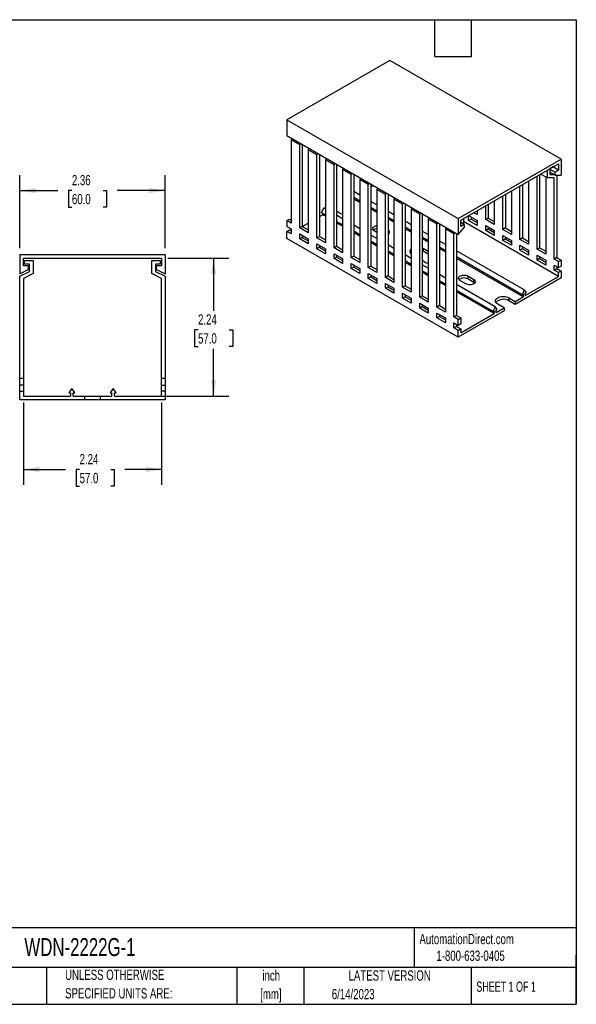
# Model space of a CAD drawing. Header units: inches. Extents: x 0.5 to 21.5, y 0.5 to 16.5.
# Tile 2 of 2: x 12.5 to 21.5, y 0.5 to 16.5. Entities that reach past the tile are written whole.
import ezdxf

# ---------------------------------------------------------------- set-up
doc = ezdxf.new("R2010")
doc.units = ezdxf.units.IN
doc.header["$LTSCALE"] = 2
doc.header["$MEASUREMENT"] = 0
doc.layers.add('DIMENSIONS', color=140, linetype='Continuous', lineweight=25)
doc.layers.add('TEXT', color=140, linetype='Continuous', lineweight=25)
doc.styles.add('SLDTEXTSTYLE0', font='TXT', dxfattribs={"width": 0.7})
doc.styles.add('SLDTEXTSTYLE1', font='TXT', dxfattribs={"width": 0.65})
doc.dimstyles.new('SLDDIMSTYLE0', dxfattribs={"dimtxt": 0.169922, "dimasz": 0.26, "dimexe": 0, "dimexo": 0.0625, "dimgap": 0.04248, "dimtad": 0, "dimtih": 1, "dimtoh": 1, "dimrnd": 1e-09, "dimzin": 12, "dimdsep": 46, "dimtxsty": 'SLDTEXTSTYLE0', "dimsah": 1, "dimcen": 0.09, "dimadec": 0, "dimazin": 3, "dimtfac": 1, "dimtofl": 0, "dimtmove": 0, "dimatfit": 3, "dimfxl": 0, "dimfrac": 2, "dimtolj": 1, "dimtzin": 12, "dimarcsym": 0})

# ---------------------------------------------------------------- blocks, each defined once
blk = doc.blocks.new('SW_NOTE_0')
at = {"layer": 'TEXT', "color": 0, "char_height": 0.1667, "attachment_point": 2, "style": 'SLDTEXTSTYLE0'}
for s, insert in [('inch', (0.25, 0.215)), ('[mm]', (0.244, -0.086))]:
    blk.add_mtext(s, dxfattribs=dict(at, insert=insert))
blk = doc.blocks.new('SW_NOTE_0_1')
at = {"layer": 'TEXT', "color": 0, "char_height": 0.16667, "attachment_point": 1, "style": 'SLDTEXTSTYLE0'}
for s, insert in [('UNLESS OTHERWISE', (0, 0.215)), ('SPECIFIED UNITS ARE:', (0, -0.086))]:
    blk.add_mtext(s, dxfattribs=dict(at, insert=insert))
blk = doc.blocks.new('_D_4')
at = {"layer": 'DIMENSIONS'}
for p, q in [((12.519, 10.282), (12.519, 8.941)), ((14.763, 10.282), (14.763, 8.941)), ((12.519, 9.191), (13.203, 9.191)), ((13.433, 9.191), (13.376, 9.191)), ((13.376, 9.191), (13.376, 8.92)), ((13.938, 9.191), (13.995, 9.191)), ((13.995, 9.191), (13.995, 8.92)), ((14.763, 9.191), (14.169, 9.191)), ((13.376, 8.92), (13.433, 8.92)), ((13.995, 8.92), (13.938, 8.92))]:
    blk.add_line(p, q, dxfattribs=at)
for points in [[(12.519, 9.191), (12.779, 9.151), (12.779, 9.231)], [(14.763, 9.191), (14.503, 9.231), (14.503, 9.151)]]:
    blk.add_solid(points, dxfattribs=at)
at = {"layer": 'DIMENSIONS', "char_height": 0.1667, "attachment_point": 1, "style": 'SLDTEXTSTYLE0'}
for s, insert in [('2.24', (13.433, 9.443)), ('57.0', (13.433, 9.135))]:
    blk.add_mtext(s, dxfattribs=dict(at, insert=insert))
blk = doc.blocks.new('_D_5')
at = {"layer": 'DIMENSIONS'}
for p, q in [((14.863, 12.626), (15.859, 12.626)), ((15.609, 12.626), (15.609, 11.767)), ((15.357, 11.459), (15.3, 11.459)), ((15.3, 11.459), (15.3, 11.189)), ((15.862, 11.459), (15.919, 11.459)), ((15.919, 11.459), (15.919, 11.189)), ((15.3, 11.189), (15.357, 11.189)), ((15.609, 10.382), (15.609, 11.151)), ((15.919, 11.189), (15.862, 11.189)), ((14.052, 10.382), (15.859, 10.382))]:
    blk.add_line(p, q, dxfattribs=at)
for points in [[(15.609, 12.626), (15.569, 12.366), (15.649, 12.366)], [(15.609, 10.382), (15.649, 10.642), (15.569, 10.642)]]:
    blk.add_solid(points, dxfattribs=at)
at = {"layer": 'DIMENSIONS', "char_height": 0.1667, "attachment_point": 1, "style": 'SLDTEXTSTYLE0'}
for s, insert in [('2.24', (15.357, 11.712)), ('57.0', (15.357, 11.404))]:
    blk.add_mtext(s, dxfattribs=dict(at, insert=insert))
blk = doc.blocks.new('_D_6')
at = {"layer": 'DIMENSIONS'}
for p, q in [((12.46, 12.785), (12.46, 13.973)), ((14.822, 12.785), (14.822, 13.973)), ((12.46, 13.723), (13.078, 13.723)), ((13.308, 13.723), (13.251, 13.723)), ((13.251, 13.723), (13.251, 13.453)), ((13.813, 13.723), (13.87, 13.723)), ((13.87, 13.723), (13.87, 13.453)), ((14.822, 13.723), (14.043, 13.723)), ((13.251, 13.453), (13.308, 13.453)), ((13.87, 13.453), (13.813, 13.453))]:
    blk.add_line(p, q, dxfattribs=at)
for points in [[(12.46, 13.723), (12.72, 13.683), (12.72, 13.763)], [(14.822, 13.723), (14.562, 13.763), (14.562, 13.683)]]:
    blk.add_solid(points, dxfattribs=at)
at = {"layer": 'DIMENSIONS', "char_height": 0.1667, "attachment_point": 1, "style": 'SLDTEXTSTYLE0'}
for s, insert in [('2.36', (13.308, 13.976)), ('60.0', (13.308, 13.668))]:
    blk.add_mtext(s, dxfattribs=dict(at, insert=insert))

msp = doc.modelspace()

# ---------------------------------------------------------------- linework, layer by layer
for p, q in [((18.47, 15.839), (16.799, 14.875)), ((21.253, 14.232), (18.47, 15.839)), ((16.799, 14.875), (19.583, 13.268)), ((16.799, 14.875), (16.799, 14.618)), ((16.799, 14.618), (19.583, 13.011)), ((16.887, 14.567), (16.869, 14.546)), ((16.869, 14.546), (16.869, 13.195)), ((17.008, 14.465), (16.869, 14.546)), ((17.008, 14.465), (17.027, 14.487)), ((17.008, 13.115), (17.008, 14.465)), ((17.058, 14.469), (17.05, 14.459)), ((17.05, 14.459), (17.05, 13.139)), ((17.166, 14.406), (17.147, 14.385)), ((17.147, 14.385), (17.147, 13.035)), ((17.286, 14.304), (17.147, 14.385)), ((17.286, 14.304), (17.305, 14.326)), ((17.286, 12.954), (17.286, 14.304)), ((17.336, 14.308), (17.328, 14.299)), ((17.328, 14.299), (17.328, 12.978)), ((17.444, 14.246), (17.426, 14.224)), ((17.426, 14.224), (17.426, 12.874)), ((17.565, 14.144), (17.426, 14.224)), ((17.565, 14.144), (17.583, 14.165)), ((17.565, 12.794), (17.565, 14.144)), ((17.614, 14.147), (17.606, 14.138)), ((17.606, 14.138), (17.606, 12.818)), ((17.722, 14.085), (17.704, 14.063)), ((19.583, 13.268), (21.253, 14.232)), ((19.625, 13.244), (21.212, 14.16)), ((21.128, 14.112), (21.072, 14.08)), ((21.212, 14.055), (21.121, 14.108)), ((21.128, 14.112), (21.128, 14.112)), ((21.212, 14.16), (21.212, 14.055)), ((21.253, 14.232), (21.253, 13.975)), ((17.704, 14.063), (17.704, 12.713)), ((17.843, 13.983), (17.704, 14.063)), ((17.843, 13.983), (17.862, 14.004)), ((17.843, 12.633), (17.843, 13.983)), ((17.893, 13.987), (17.885, 13.977)), ((17.885, 13.977), (17.885, 12.657)), ((18.001, 13.924), (17.982, 13.903)), ((20.864, 12.769), (20.864, 13.959)), ((20.905, 13.983), (20.905, 12.794)), ((21.031, 13.929), (20.921, 13.992)), ((21.003, 13.945), (21.003, 12.689)), ((21.031, 13.929), (21.031, 14.055)), ((21.142, 13.929), (21.031, 13.929)), ((21.072, 14.08), (21.072, 13.983)), ((21.072, 14.071), (21.156, 14.023)), ((21.156, 13.975), (21.072, 14.023)), ((21.072, 13.983), (21.142, 13.983)), ((21.142, 12.609), (21.142, 13.929)), ((21.212, 14.055), (21.156, 14.023)), ((21.156, 13.975), (21.156, 14.023)), ((21.156, 13.975), (21.253, 13.975)), ((21.184, 13.975), (21.184, 12.633)), ((17.982, 13.903), (17.982, 12.553)), ((18.122, 13.822), (17.982, 13.903)), ((18.122, 13.822), (18.14, 13.844)), ((18.122, 12.472), (18.122, 13.822)), ((18.171, 13.826), (18.163, 13.817)), ((18.163, 13.817), (18.163, 12.496)), ((18.163, 13.782), (18.205, 13.806)), ((18.279, 13.763), (18.261, 13.742)), ((20.585, 12.93), (20.585, 13.798)), ((20.627, 13.822), (20.627, 12.954)), ((20.724, 13.879), (20.724, 12.85)), ((17.982, 13.65), (17.885, 13.707)), ((17.982, 13.553), (17.885, 13.609)), ((17.959, 13.664), (17.982, 13.677)), ((18.261, 13.742), (18.261, 12.392)), ((18.4, 13.662), (18.261, 13.742)), ((18.4, 13.662), (18.418, 13.683)), ((18.4, 12.311), (18.4, 13.662)), ((18.45, 13.665), (18.442, 13.656)), ((18.442, 13.656), (18.442, 12.336)), ((18.558, 13.603), (18.539, 13.581)), ((20.307, 13.091), (20.307, 13.638)), ((20.349, 13.662), (20.349, 13.115)), ((20.446, 13.718), (20.446, 13.011)), ((17.363, 13.364), (17.398, 13.442)), ((17.426, 13.425), (17.398, 13.442)), ((17.982, 13.53), (17.885, 13.586)), ((18.261, 13.49), (18.163, 13.546)), ((18.261, 13.392), (18.163, 13.448)), ((18.539, 13.581), (18.539, 12.231)), ((18.678, 13.501), (18.539, 13.581)), ((18.678, 13.501), (18.697, 13.522)), ((18.678, 12.151), (18.678, 13.501)), ((18.728, 13.504), (18.72, 13.495)), ((18.72, 13.495), (18.72, 12.175)), ((18.836, 13.442), (18.817, 13.421)), ((20.028, 13.252), (20.028, 13.477)), ((20.07, 13.501), (20.07, 13.276)), ((20.168, 13.557), (20.168, 13.171)), ((17.328, 13.3), (17.381, 13.33)), ((17.426, 13.328), (17.363, 13.364)), ((17.381, 13.33), (17.381, 13.353)), ((17.426, 13.305), (17.381, 13.33)), ((17.648, 13.364), (17.606, 13.388)), ((17.704, 13.265), (17.606, 13.321)), ((18.261, 13.369), (18.163, 13.425)), ((18.539, 13.329), (18.442, 13.385)), ((18.539, 13.231), (18.442, 13.287)), ((18.817, 13.421), (18.817, 12.07)), ((18.957, 13.34), (18.817, 13.421)), ((18.957, 13.34), (18.975, 13.362)), ((18.957, 11.99), (18.957, 13.34)), ((19.006, 13.344), (18.998, 13.335)), ((18.998, 13.335), (18.998, 12.014)), ((19.114, 13.281), (19.096, 13.26)), ((19.75, 13.236), (19.75, 13.316)), ((19.75, 13.316), (19.889, 13.236)), ((19.792, 13.292), (19.792, 13.26)), ((19.889, 13.332), (19.833, 13.364)), ((19.875, 13.388), (19.889, 13.38)), ((19.889, 13.397), (19.889, 13.332)), ((16.799, 13.236), (16.841, 13.26)), ((16.799, 13.236), (16.799, 13.139)), ((16.869, 13.195), (16.799, 13.236)), ((16.799, 13.139), (16.869, 13.099)), ((16.841, 13.26), (16.869, 13.244)), ((17.05, 13.139), (17.008, 13.115)), ((17.05, 13.139), (17.147, 13.195)), ((17.05, 13.139), (17.147, 13.083)), ((17.704, 13.167), (17.606, 13.223)), ((17.704, 13.144), (17.606, 13.2)), ((17.982, 13.104), (17.885, 13.16)), ((18.539, 13.208), (18.442, 13.264)), ((18.817, 13.168), (18.72, 13.225)), ((18.817, 13.07), (18.72, 13.127)), ((19.096, 13.26), (19.096, 11.91)), ((19.235, 13.18), (19.096, 13.26)), ((19.235, 13.18), (19.254, 13.201)), ((19.235, 11.829), (19.235, 13.18)), ((19.285, 13.183), (19.277, 13.174)), ((19.277, 13.174), (19.277, 11.853)), ((19.393, 13.121), (19.374, 13.099)), ((19.583, 13.268), (19.583, 13.011)), ((19.583, 13.011), (19.68, 13.123)), ((19.625, 13.139), (19.625, 13.244)), ((19.68, 13.171), (19.625, 13.204)), ((19.68, 13.171), (19.625, 13.139)), ((19.667, 13.268), (19.667, 13.18)), ((21.212, 12.327), (19.667, 13.219)), ((19.68, 13.171), (19.68, 13.123)), ((19.792, 13.26), (19.75, 13.236)), ((19.889, 13.155), (19.75, 13.236)), ((19.792, 13.26), (19.889, 13.203)), ((19.889, 13.236), (19.889, 13.155)), ((20.07, 13.276), (20.028, 13.252)), ((20.168, 13.171), (20.028, 13.252)), ((20.028, 13.075), (20.028, 13.155)), ((20.028, 13.155), (20.168, 13.075)), ((20.07, 13.276), (20.168, 13.219)), ((20.07, 13.131), (20.07, 13.099)), ((16.799, 13.059), (16.841, 13.083)), ((16.799, 12.946), (16.799, 13.059)), ((16.869, 13.019), (16.799, 13.059)), ((16.841, 13.083), (16.869, 13.067)), ((16.869, 13.099), (16.869, 13.019)), ((17.147, 13.035), (17.008, 13.115)), ((17.008, 12.938), (17.008, 13.019)), ((17.008, 13.019), (17.147, 12.938)), ((17.05, 12.962), (17.008, 12.938)), ((17.05, 12.994), (17.05, 12.962)), ((17.05, 12.962), (17.147, 12.906)), ((17.328, 12.978), (17.286, 12.954)), ((17.328, 12.978), (17.426, 12.922)), ((17.982, 13.006), (17.885, 13.062)), ((17.982, 12.983), (17.885, 13.039)), ((18.261, 12.943), (18.163, 13)), ((18.261, 13.043), (18.219, 13.067)), ((18.817, 13.047), (18.72, 13.104)), ((19.096, 13.008), (18.998, 13.064)), ((19.096, 12.91), (18.998, 12.966)), ((19.374, 13.099), (19.374, 11.749)), ((19.513, 13.019), (19.374, 13.099)), ((19.513, 13.019), (19.532, 13.04)), ((19.513, 11.669), (19.513, 13.019)), ((19.563, 13.022), (19.555, 13.013)), ((19.555, 13.013), (19.555, 11.693)), ((20.07, 13.099), (20.028, 13.075)), ((20.168, 12.994), (20.028, 13.075)), ((20.07, 13.099), (20.168, 13.043)), ((20.168, 13.075), (20.168, 12.994)), ((20.349, 13.115), (20.307, 13.091)), ((20.446, 13.011), (20.307, 13.091)), ((20.307, 12.914), (20.307, 12.994)), ((20.307, 12.994), (20.446, 12.914)), ((20.349, 13.115), (20.446, 13.059)), ((20.349, 12.97), (20.349, 12.938)), ((19.583, 11.339), (16.799, 12.946)), ((17.147, 12.858), (17.008, 12.938)), ((17.147, 12.938), (17.147, 12.858)), ((17.426, 12.874), (17.286, 12.954)), ((17.286, 12.777), (17.286, 12.858)), ((17.286, 12.858), (17.426, 12.777)), ((17.328, 12.802), (17.286, 12.777)), ((17.328, 12.834), (17.328, 12.802)), ((17.328, 12.802), (17.426, 12.745)), ((17.606, 12.818), (17.565, 12.794)), ((17.606, 12.818), (17.704, 12.761)), ((18.261, 12.845), (18.163, 12.902)), ((18.261, 12.822), (18.163, 12.879)), ((18.539, 12.783), (18.442, 12.839)), ((19.096, 12.887), (18.998, 12.943)), ((19.374, 12.847), (19.277, 12.903)), ((19.374, 12.749), (19.277, 12.805)), ((20.349, 12.938), (20.307, 12.914)), ((20.446, 12.834), (20.307, 12.914)), ((20.349, 12.938), (20.446, 12.882)), ((20.446, 12.914), (20.446, 12.834)), ((20.627, 12.954), (20.585, 12.93)), ((20.724, 12.85), (20.585, 12.93)), ((20.585, 12.753), (20.585, 12.834)), ((20.585, 12.834), (20.724, 12.753)), ((20.627, 12.954), (20.724, 12.898)), ((20.627, 12.81), (20.627, 12.777)), ((12.46, 12.685), (12.46, 12.37)), ((12.46, 12.685), (14.822, 12.685)), ((14.822, 12.685), (14.822, 12.37)), ((17.426, 12.697), (17.286, 12.777)), ((17.426, 12.777), (17.426, 12.697)), ((17.704, 12.713), (17.565, 12.794)), ((17.565, 12.617), (17.565, 12.697)), ((17.565, 12.697), (17.704, 12.617)), ((17.606, 12.641), (17.565, 12.617)), ((17.606, 12.673), (17.606, 12.641)), ((17.606, 12.641), (17.704, 12.585)), ((17.885, 12.657), (17.843, 12.633)), ((17.885, 12.657), (17.982, 12.601)), ((18.539, 12.685), (18.442, 12.741)), ((18.539, 12.662), (18.442, 12.718)), ((18.817, 12.622), (18.72, 12.678)), ((18.998, 12.792), (19.012, 12.786)), ((19.012, 12.737), (18.998, 12.744)), ((19.012, 12.786), (19.096, 12.737)), ((19.012, 12.786), (19.012, 12.737)), ((19.096, 12.689), (19.012, 12.737)), ((19.374, 12.726), (19.277, 12.782)), ((20.655, 12.108), (19.555, 12.742)), ((20.62, 12.03), (19.555, 12.645)), ((20.627, 12.777), (20.585, 12.753)), ((20.724, 12.673), (20.585, 12.753)), ((20.627, 12.777), (20.724, 12.721)), ((20.724, 12.753), (20.724, 12.673)), ((20.905, 12.794), (20.864, 12.769)), ((21.003, 12.689), (20.864, 12.769)), ((20.864, 12.593), (20.864, 12.673)), ((20.864, 12.673), (21.003, 12.593)), ((20.905, 12.794), (21.003, 12.737)), ((20.905, 12.649), (20.905, 12.617)), ((12.519, 12.626), (14.763, 12.626)), ((12.519, 12.498), (12.519, 12.626)), ((12.597, 12.498), (12.519, 12.498)), ((12.538, 12.528), (12.538, 12.587)), ((12.538, 12.587), (12.676, 12.587)), ((12.617, 12.528), (12.538, 12.528)), ((12.597, 12.498), (12.597, 12.439)), ((12.617, 12.41), (12.617, 12.528)), ((12.676, 12.587), (12.676, 12.373)), ((14.605, 12.373), (14.605, 12.587)), ((14.605, 12.587), (14.743, 12.587)), ((14.743, 12.528), (14.664, 12.528)), ((14.664, 12.528), (14.664, 12.41)), ((14.684, 12.439), (14.684, 12.498)), ((14.763, 12.498), (14.684, 12.498)), ((14.743, 12.587), (14.743, 12.528)), ((14.763, 12.626), (14.763, 12.498)), ((17.704, 12.536), (17.565, 12.617)), ((17.704, 12.617), (17.704, 12.536)), ((17.982, 12.553), (17.843, 12.633)), ((17.843, 12.456), (17.843, 12.536)), ((17.843, 12.536), (17.982, 12.456)), ((17.885, 12.48), (17.843, 12.456)), ((17.885, 12.512), (17.885, 12.48)), ((17.885, 12.48), (17.982, 12.424)), ((18.163, 12.496), (18.122, 12.472)), ((18.163, 12.496), (18.261, 12.44)), ((18.817, 12.524), (18.72, 12.58)), ((18.817, 12.501), (18.72, 12.557)), ((19.04, 12.561), (18.998, 12.585)), ((19.096, 12.461), (18.998, 12.517)), ((20.638, 11.996), (19.555, 12.622)), ((20.905, 12.617), (20.864, 12.593)), ((21.003, 12.512), (20.864, 12.593)), ((20.905, 12.617), (21.003, 12.561)), ((21.003, 12.593), (21.003, 12.512)), ((21.184, 12.633), (21.142, 12.609)), ((21.212, 12.569), (21.142, 12.609)), ((21.142, 12.512), (21.212, 12.472)), ((21.142, 12.432), (21.142, 12.512)), ((21.184, 12.633), (21.253, 12.593)), ((21.184, 12.488), (21.184, 12.456)), ((21.212, 12.569), (21.253, 12.593)), ((21.212, 12.472), (21.212, 12.569)), ((21.212, 12.472), (21.253, 12.496)), ((21.253, 12.593), (21.253, 12.496)), ((12.46, 12.37), (12.597, 12.439)), ((12.46, 12.331), (12.617, 12.41)), ((12.46, 10.677), (12.46, 12.331)), ((12.676, 12.373), (12.519, 12.295)), ((14.763, 12.295), (14.605, 12.373)), ((14.664, 12.41), (14.822, 12.331)), ((14.684, 12.439), (14.822, 12.37)), ((14.822, 12.331), (14.822, 10.677)), ((17.982, 12.376), (17.843, 12.456)), ((17.982, 12.456), (17.982, 12.376)), ((18.261, 12.392), (18.122, 12.472)), ((18.122, 12.295), (18.122, 12.376)), ((18.122, 12.376), (18.261, 12.295)), ((18.163, 12.352), (18.163, 12.319)), ((18.442, 12.336), (18.4, 12.311)), ((18.442, 12.336), (18.539, 12.279)), ((19.096, 12.363), (18.998, 12.42)), ((19.096, 12.34), (18.998, 12.397)), ((19.374, 12.301), (19.277, 12.357)), ((19.736, 12.336), (19.834, 12.279)), ((19.736, 12.336), (19.736, 12.287)), ((20.672, 12.016), (21.212, 12.327)), ((21.142, 12.432), (21.184, 12.456)), ((21.212, 12.392), (21.142, 12.432)), ((21.184, 12.456), (21.253, 12.416)), ((21.253, 12.416), (21.212, 12.392)), ((21.212, 12.327), (21.212, 12.392)), ((21.253, 12.416), (21.253, 12.303)), ((12.519, 12.295), (12.519, 10.677)), ((14.763, 10.677), (14.763, 12.295)), ((18.163, 12.319), (18.122, 12.295)), ((18.261, 12.215), (18.122, 12.295)), ((18.163, 12.319), (18.261, 12.263)), ((18.261, 12.295), (18.261, 12.215)), ((18.539, 12.231), (18.4, 12.311)), ((18.4, 12.135), (18.4, 12.215)), ((18.4, 12.215), (18.539, 12.135)), ((18.442, 12.191), (18.442, 12.159)), ((18.72, 12.175), (18.678, 12.151)), ((18.72, 12.175), (18.817, 12.119)), ((19.374, 12.203), (19.277, 12.259)), ((19.374, 12.18), (19.277, 12.236)), ((20.182, 11.834), (19.555, 12.196)), ((19.708, 12.207), (19.611, 12.263)), ((19.834, 12.231), (19.736, 12.287)), ((19.834, 12.231), (19.834, 12.279)), ((21.253, 12.303), (20.509, 11.873)), ((18.442, 12.159), (18.4, 12.135)), ((18.539, 12.054), (18.4, 12.135)), ((18.442, 12.159), (18.539, 12.103)), ((18.539, 12.135), (18.539, 12.054)), ((18.817, 12.07), (18.678, 12.151)), ((18.678, 11.974), (18.678, 12.054)), ((18.678, 12.054), (18.817, 11.974)), ((18.72, 12.03), (18.72, 11.998)), ((18.998, 12.014), (18.957, 11.99)), ((18.998, 12.014), (19.096, 11.958)), ((20.147, 11.756), (19.555, 12.098)), ((20.165, 11.723), (19.555, 12.075)), ((20.655, 12.108), (20.62, 12.03)), ((20.62, 12.03), (20.638, 12.04)), ((20.638, 12.04), (20.638, 11.996)), ((20.689, 12.069), (20.655, 12.108)), ((20.672, 12.059), (20.689, 12.069)), ((20.672, 12.016), (20.672, 12.059)), ((18.72, 11.998), (18.678, 11.974)), ((18.817, 11.894), (18.678, 11.974)), ((18.72, 11.998), (18.817, 11.942)), ((18.817, 11.974), (18.817, 11.894)), ((19.096, 11.91), (18.957, 11.99)), ((18.957, 11.813), (18.957, 11.894)), ((18.957, 11.894), (19.096, 11.813)), ((18.998, 11.869), (18.998, 11.837)), ((19.277, 11.853), (19.235, 11.829)), ((19.277, 11.853), (19.374, 11.797)), ((20.328, 11.817), (20.223, 11.877)), ((20.404, 11.982), (20.509, 11.922)), ((20.404, 11.982), (20.404, 11.934)), ((20.509, 11.873), (20.404, 11.934)), ((20.509, 11.922), (20.638, 11.996)), ((20.509, 11.922), (20.509, 11.873)), ((18.998, 11.837), (18.957, 11.813)), ((19.096, 11.733), (18.957, 11.813)), ((18.998, 11.837), (19.096, 11.781)), ((19.096, 11.813), (19.096, 11.733)), ((19.374, 11.749), (19.235, 11.829)), ((19.235, 11.653), (19.235, 11.733)), ((19.235, 11.733), (19.374, 11.653)), ((19.277, 11.709), (19.277, 11.677)), ((19.555, 11.693), (19.513, 11.669)), ((19.555, 11.693), (19.625, 11.653)), ((20.328, 11.769), (19.583, 11.339)), ((19.625, 11.411), (20.165, 11.723)), ((20.182, 11.834), (20.147, 11.756)), ((20.147, 11.756), (20.165, 11.767)), ((20.165, 11.767), (20.165, 11.723)), ((20.216, 11.796), (20.182, 11.834)), ((20.198, 11.743), (20.328, 11.817)), ((20.198, 11.786), (20.216, 11.796)), ((20.198, 11.743), (20.198, 11.786)), ((20.328, 11.817), (20.328, 11.769)), ((19.277, 11.677), (19.235, 11.653)), ((19.374, 11.572), (19.235, 11.653)), ((19.277, 11.677), (19.374, 11.62)), ((19.374, 11.653), (19.374, 11.572)), ((19.583, 11.628), (19.513, 11.669)), ((19.513, 11.572), (19.583, 11.532)), ((19.513, 11.492), (19.513, 11.572)), ((19.555, 11.548), (19.555, 11.516)), ((19.583, 11.628), (19.625, 11.653)), ((19.583, 11.532), (19.583, 11.628)), ((19.625, 11.556), (19.583, 11.532)), ((19.625, 11.653), (19.625, 11.556)), ((19.555, 11.516), (19.513, 11.492)), ((19.583, 11.452), (19.513, 11.492)), ((19.555, 11.516), (19.625, 11.476)), ((19.583, 11.452), (19.625, 11.476)), ((19.583, 11.339), (19.583, 11.452)), ((19.625, 11.476), (19.625, 11.411)), ((12.46, 10.559), (12.46, 10.677)), ((12.46, 10.677), (12.519, 10.677)), ((12.519, 10.677), (12.519, 10.559)), ((14.763, 10.559), (14.763, 10.677)), ((14.763, 10.677), (14.822, 10.677)), ((14.822, 10.677), (14.822, 10.559)), ((12.519, 10.559), (12.46, 10.559)), ((12.46, 10.461), (12.46, 10.559)), ((12.46, 10.323), (12.46, 10.461)), ((12.46, 10.461), (12.519, 10.461)), ((12.519, 10.559), (12.519, 10.461)), ((12.519, 10.461), (12.519, 10.382)), ((13.306, 10.507), (13.257, 10.435)), ((13.257, 10.435), (13.282, 10.435)), ((13.282, 10.435), (13.282, 10.382)), ((13.355, 10.435), (13.306, 10.507)), ((13.33, 10.435), (13.355, 10.435)), ((13.33, 10.382), (13.33, 10.435)), ((13.975, 10.507), (13.927, 10.435)), ((13.927, 10.435), (13.952, 10.435)), ((13.952, 10.435), (13.952, 10.382)), ((14.024, 10.435), (13.975, 10.507)), ((13.999, 10.435), (14.024, 10.435)), ((13.999, 10.382), (13.999, 10.435)), ((14.763, 10.559), (14.822, 10.559)), ((14.763, 10.461), (14.763, 10.559)), ((14.763, 10.382), (14.763, 10.461)), ((14.822, 10.461), (14.763, 10.461)), ((14.822, 10.559), (14.822, 10.461)), ((14.822, 10.461), (14.822, 10.323)), ((13.513, 10.323), (12.46, 10.323)), ((12.519, 10.382), (13.282, 10.382)), ((13.33, 10.382), (13.513, 10.382)), ((13.513, 10.382), (13.513, 10.323)), ((13.513, 10.382), (13.769, 10.382)), ((13.769, 10.323), (13.513, 10.323)), ((13.769, 10.382), (13.769, 10.323)), ((13.769, 10.382), (13.952, 10.382)), ((14.822, 10.323), (13.769, 10.323)), ((13.999, 10.382), (14.763, 10.382))]:
    msp.add_line(p, q)
at = {"flags": 128}
for points in [[(18.219, 13.067), (18.207, 13.075), (18.199, 13.085), (18.194, 13.095), (18.193, 13.106), (18.196, 13.116), (18.203, 13.126), (18.213, 13.135), (18.226, 13.143), (18.241, 13.148), (18.259, 13.152), (18.261, 13.153)], [(18.457, 13.023), (18.453, 13.026), (18.442, 13.035)], [(19.611, 12.263), (19.599, 12.272), (19.591, 12.281), (19.586, 12.291), (19.585, 12.302), (19.588, 12.313), (19.595, 12.323), (19.605, 12.332), (19.618, 12.339), (19.633, 12.345), (19.651, 12.349), (19.669, 12.35), (19.687, 12.35), (19.705, 12.347), (19.722, 12.342), (19.736, 12.336)], [(19.834, 12.279), (19.845, 12.271), (19.854, 12.261), (19.858, 12.251), (19.859, 12.24), (19.857, 12.23), (19.85, 12.22), (19.84, 12.211), (19.827, 12.203), (19.811, 12.198), (19.794, 12.194), (19.776, 12.192), (19.757, 12.193), (19.739, 12.195), (19.723, 12.2), (19.708, 12.207)], [(19.849, 12.219), (19.845, 12.223), (19.834, 12.231)], [(20.223, 11.877), (20.209, 11.887), (20.198, 11.899), (20.19, 11.911), (20.186, 11.923), (20.186, 11.936), (20.19, 11.949), (20.198, 11.961), (20.209, 11.972), (20.223, 11.982), (20.24, 11.99), (20.26, 11.997), (20.281, 12.001), (20.303, 12.003), (20.325, 12.003), (20.347, 12.001), (20.368, 11.997), (20.387, 11.99), (20.404, 11.982)]]:
    msp.add_lwpolyline(points, dxfattribs=at)
for centre, radius, start, end in [((17.728, 13.509), 0.166, 241.0945, 261.4968), ((18.27, 13.006), 0.0986, 95.55, 132.6197), ((18.428, 13.047), 0.0388, 291.1173, 68.8827), ((18.847, 12.733), 0.052, 124.7751, 235.2249), ((18.864, 12.67), 0.0742, 128.6768, 147.9992), ((19.12, 12.706), 0.166, 241.0945, 261.4968), ((19.675, 12.178), 0.126, 60.7108, 129.0749), ((20.316, 11.785), 0.172, 59.3618, 135.7907)]:
    msp.add_arc(centre, radius, start, end)
at = {"layer": 'TEXT'}
for p, q in [((0.5, 16.5), (21.5, 16.5)), ((19.2, 15.9), (19.2, 16.5)), ((19.8, 15.9), (19.8, 16.5)), ((21.5, 16.5), (21.5, 0.5)), ((19.2, 15.9), (19.8, 15.9)), ((21.5, 1.742), (0.5, 1.742)), ((18.864, 1.742), (18.864, 1.1)), ((21.5, 0.5), (21.5, 1.3)), ((21.5, 1.1), (0.5, 1.1)), ((12.896, 1.1), (12.896, 0.5)), ((15.986, 1.1), (15.986, 0.5)), ((17.072, 1.1), (17.072, 0.5)), ((19.791, 1.1), (19.791, 0.5)), ((0.5, 0.5), (21.5, 0.5))]:
    msp.add_line(p, q, dxfattribs=at)

# ---------------------------------------------------------------- block references
for name, p in [('SW_NOTE_0_1', (13.197, 0.848)), ('SW_NOTE_0', (16.295, 0.837))]:
    msp.add_blockref(name, p, dxfattribs=at)

# ---------------------------------------------------------------- texts
for s, insert, char_height, attachment_point, style in [('AutomationDirect.com', (18.952, 1.644), 0.16667, 1, 'SLDTEXTSTYLE0'), ('WDN-2222G-1', (12.536, 1.576), 0.29167, 1, 'SLDTEXTSTYLE0'), ('1-800-633-0405', (19.228, 1.373), 0.16667, 1, 'SLDTEXTSTYLE0'), ('LATEST VERSION', (18.469, 1.052), 0.16667, 2, 'SLDTEXTSTYLE0'), ('SHEET 1 OF 1', (19.877, 0.87), 0.16667, 1, 'SLDTEXTSTYLE1'), ('6/14/2023', (17.529, 0.749), 0.1667, 1, 'SLDTEXTSTYLE0')]:
    msp.add_mtext(s, dxfattribs=dict(at, insert=insert, char_height=char_height, attachment_point=attachment_point, style=style))

# ---------------------------------------------------------------- dimensions: what is measured, and where the dimension line sits
at = {"layer": 'DIMENSIONS'}
for base, p1, p2, picture, middle in [((14.822, 13.723), (12.46, 12.685), (14.822, 12.685), '_D_6', (13.56, 13.723)), ((12.519, 9.191), (14.763, 10.382), (12.519, 10.382), '_D_4', (13.686, 9.191))]:
    dim = msp.add_linear_dim(base=base, p1=p1, p2=p2, dimstyle='SLDDIMSTYLE0', dxfattribs=at)
    dim.commit()
    dim.dimension.update_dxf_attribs({"geometry": picture, "text_midpoint": middle, "dimtype": 160})
dim = msp.add_linear_dim(base=(15.609, 12.626), p1=(13.952, 10.382), p2=(14.763, 12.626), angle=90, dimstyle='SLDDIMSTYLE0', dxfattribs=at)
dim.commit()
dim.dimension.update_dxf_attribs({"geometry": '_D_5', "text_midpoint": (15.609, 11.459), "dimtype": 160})

doc.saveas('drawing.dxf')
